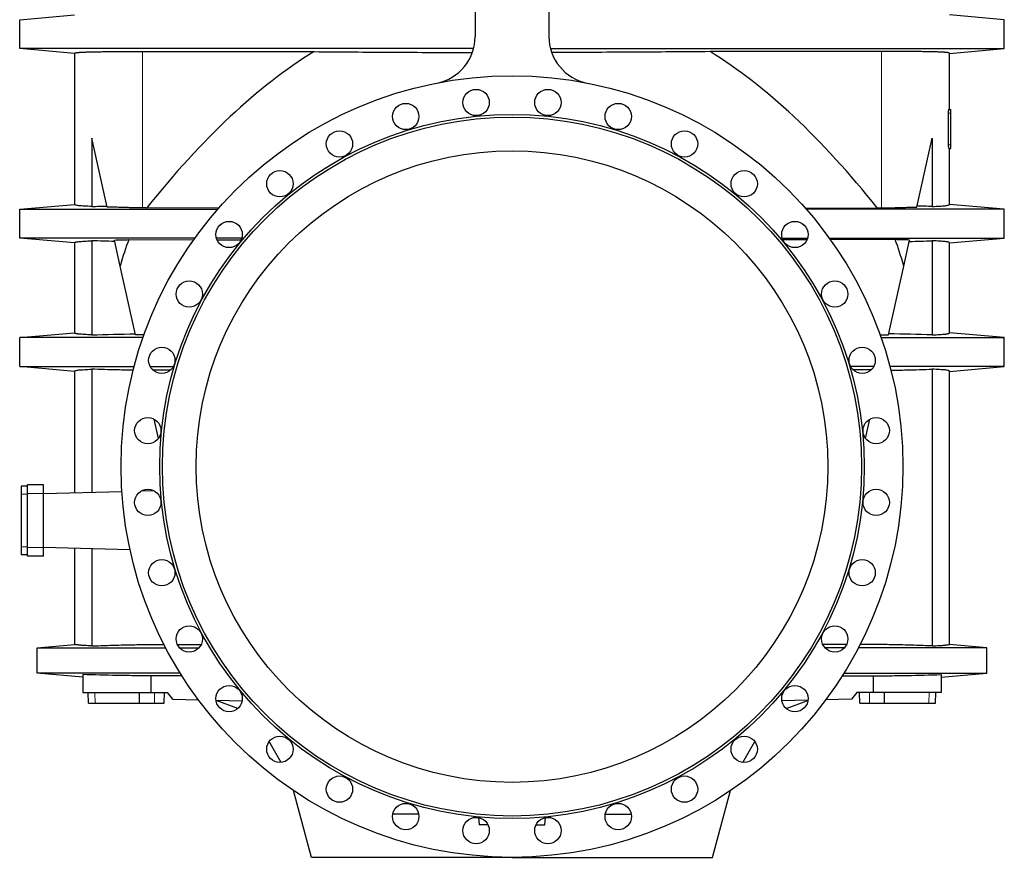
# Model space of a CAD drawing. Header units: millimetres. Extents: x 476 to 4188, y 453 to 4919.
# Tile 2 of 9: x 477 to 2347, y 1683 to 3275. Entities that reach past the tile are written whole.
import ezdxf

# ---------------------------------------------------------------- set-up
doc = ezdxf.new("R2010")
doc.units = ezdxf.units.MM

msp = doc.modelspace()

# ---------------------------------------------------------------- linework, layer by layer
at = {"color": 7, "linetype": 'Continuous', "lineweight": 25}
for p, q in [((1342, 3351.1), (1342, 3242.5)), ((1482, 3351.1), (1482, 3242.5)), ((477, 3274.5), (581.2, 3283.7)), ((477, 3219.5), (477, 3274.5)), ((2347, 3274.5), (2242.8, 3283.7)), ((2347, 3219.5), (2347, 3274.5)), ((581.2, 3210.4), (477, 3219.5)), ((2242.8, 3210.4), (2347, 3219.5)), ((581.2, 3210.4), (581.2, 2923.7)), ((2242.8, 3104), (2242.8, 3210.4)), ((2240.5, 3097), (2240.5, 3037)), ((2241.5, 3104), (2245.6, 3104)), ((2245.6, 3097), (2245.6, 3104)), ((2245.6, 3037), (2245.6, 3097)), ((642.8, 2918.6), (613.8, 3049.3)), ((613.8, 3049.3), (613.8, 2919.6)), ((2181.1, 2918.6), (2210.1, 3049.3)), ((2210.1, 3049.3), (2210.1, 2919.6)), ((2241.5, 3030), (2245.6, 3030)), ((2242.8, 2923.7), (2242.8, 3030)), ((2245.6, 3030), (2245.6, 3037)), ((477, 2914.5), (581.2, 2923.7)), ((2347, 2914.5), (2242.8, 2923.7)), ((477, 2859.5), (477, 2914.5)), ((855.5, 2917), (718.3, 2916.7)), ((1968.4, 2917), (2105.6, 2916.7)), ((2347, 2859.5), (2347, 2914.5)), ((581.2, 2850.4), (477, 2859.5)), ((581.2, 2850.4), (581.2, 2679.7)), ((613.8, 2854.5), (613.8, 2675.6)), ((667.7, 2806.1), (656.7, 2855.9)), ((684.3, 2856.7), (807.4, 2856.4)), ((851.9, 2856.3), (897.4, 2856.3)), ((1972, 2856.3), (1926.5, 2856.3)), ((2139.6, 2856.7), (2016.5, 2856.4)), ((2156.2, 2806.1), (2167.2, 2855.9)), ((2210.1, 2854.5), (2210.1, 2675.6)), ((2242.8, 2850.4), (2347, 2859.5)), ((2242.8, 2679.7), (2242.8, 2850.4)), ((696.7, 2675.6), (667.7, 2806.1)), ((2127.3, 2675.6), (2156.2, 2806.1)), ((477, 2670.5), (581.2, 2679.7)), ((713, 2675.7), (696.7, 2675.6)), ((2111, 2675.7), (2127.3, 2675.6)), ((2347, 2670.5), (2242.8, 2679.7)), ((477, 2615.5), (477, 2670.5)), ((2347, 2615.5), (2347, 2670.5)), ((581.2, 2606.4), (477, 2615.5)), ((581.2, 2606.4), (581.2, 2375.4)), ((613.8, 2610.5), (613.8, 2376.2)), ((2210.1, 2610.5), (2210.1, 2084.7)), ((2242.8, 2606.4), (2347, 2615.5)), ((2242.8, 2087.3), (2242.8, 2606.4)), ((740.3, 2478.7), (732.1, 2515.7)), ((2083.6, 2478.7), (2091.8, 2515.7)), ((492, 2388), (480, 2388)), ((480, 2388), (480, 2373)), ((522, 2390.5), (492, 2390.5)), ((492, 2374.5), (492, 2390.5)), ((522, 2374.5), (522, 2390.5)), ((671, 2377.7), (522, 2373.8)), ((732.3, 2379.3), (707.1, 2378.7)), ((480, 2373), (480, 2273)), ((492, 2271.5), (492, 2374.5)), ((522, 2271.5), (522, 2374.5)), ((480, 2273), (480, 2258)), ((492, 2255.5), (492, 2271.5)), ((522, 2272.3), (686.4, 2267.9)), ((522, 2255.5), (522, 2271.5)), ((581.2, 2270.7), (581.2, 2087.3)), ((613.8, 2269.8), (613.8, 2084.7)), ((492, 2258), (480, 2258)), ((522, 2255.5), (492, 2255.5)), ((510, 2081), (581.2, 2087.3)), ((510, 2033), (510, 2081)), ((2314, 2081), (2242.8, 2087.3)), ((2314, 2033), (2314, 2081)), ((597, 2025.4), (510, 2033)), ((597, 2030.3), (597, 1996)), ((726.1, 2028), (726.1, 1996)), ((2097.8, 2028), (2097.8, 1996)), ((2227, 2025.4), (2314, 2033)), ((2227, 2030.3), (2227, 1996)), ((597, 1996), (726.1, 1996)), ((607.7, 1976), (607, 1996)), ((704.8, 1976), (704.8, 1996)), ((726.1, 1996), (757, 1996)), ((751.3, 1976), (752, 1996)), ((757, 1996), (767.3, 1983.6)), ((767.3, 1983.6), (816.3, 1982.3)), ((2056.6, 1983.6), (2007.6, 1982.3)), ((2067, 1996), (2056.6, 1983.6)), ((2097.8, 1996), (2067, 1996)), ((2072.7, 1976), (2072, 1996)), ((2227, 1996), (2097.8, 1996)), ((2119.1, 1976), (2119.1, 1996)), ((2216.3, 1976), (2217, 1996)), ((607.7, 1976), (620, 1976)), ((620, 1976), (704.8, 1976)), ((704.8, 1976), (732.7, 1976)), ((732.7, 1976), (751.3, 1976)), ((849.9, 1981.4), (899.3, 1980.1)), ((891.1, 1965.8), (850, 1980.8)), ((1974, 1981.4), (1924.6, 1980.1)), ((1932.8, 1965.8), (1973.9, 1980.8)), ((2072.7, 1976), (2091.2, 1976)), ((2091.2, 1976), (2119.1, 1976)), ((2119.1, 1976), (2203.9, 1976)), ((2203.9, 1976), (2216.3, 1976)), ((973.6, 1863.4), (950.8, 1902.9)), ((1850.3, 1863.4), (1873.1, 1902.9)), ((1031, 1683), (997, 1809.8)), ((1793, 1683), (1826.9, 1809.8)), ((1234.8, 1765), (1185.6, 1765)), ((1348.3, 1758.5), (1349.5, 1745)), ((1474.5, 1745), (1475.6, 1758.5)), ((1589.1, 1765), (1638.3, 1765)), ((1366.2, 1745), (1349.5, 1745)), ((1457.7, 1745), (1474.5, 1745)), ((1412, 1683), (1031, 1683)), ((1412, 1683), (1793, 1683))]:
    msp.add_line(p, q, dxfattribs=at)
at = {"color": 8, "linetype": 'Continuous', "lineweight": 18}
for p, q in [((710.3, 2916.8), (710.3, 3214)), ((2113.6, 2916.8), (2113.6, 3214)), ((2240.5, 3097), (2245.6, 3097)), ((2240.5, 3037), (2245.6, 3037)), ((492, 2373), (480, 2373)), ((522, 2374.5), (492, 2374.5)), ((492, 2273), (480, 2273)), ((522, 2271.5), (492, 2271.5)), ((620, 1976), (619.9, 1996)), ((732.7, 1976), (732.7, 1996)), ((2091.2, 1976), (2091.2, 1996)), ((2203.9, 1976), (2204, 1996))]:
    msp.add_line(p, q, dxfattribs=at)
at = {"color": 7, "linetype": 'Continuous', "lineweight": 25}
for centre, radius in [((1412, 2425.5), 742.5), ((1343.8, 3117.2), 25), ((1480.1, 3117.2), 25), ((1210.2, 3090.6), 25), ((1613.7, 3090.6), 25), ((1412, 2425.5), 669), ((1412, 2425.5), 664), ((1084.3, 3038.5), 25), ((1739.6, 3038.5), 25), ((1412, 2425.5), 600), ((971.1, 2962.8), 25), ((1852.9, 2962.8), 25), ((874.7, 2866.4), 25), ((1949.2, 2866.4), 25), ((799, 2753.2), 25), ((2024.9, 2753.2), 25), ((746.9, 2627.3), 25), ((2077, 2627.3), 25), ((720.3, 2493.7), 25), ((2103.6, 2493.7), 25), ((720.3, 2357.4), 25), ((2103.6, 2357.4), 25), ((746.9, 2223.8), 25), ((2077, 2223.8), 25), ((799, 2097.9), 25), ((2024.9, 2097.9), 25), ((874.7, 1984.6), 25), ((1949.2, 1984.6), 25), ((971.1, 1888.3), 25), ((1852.9, 1888.3), 25), ((1084.3, 1812.6), 25), ((1739.6, 1812.6), 25), ((1210.2, 1760.5), 25), ((1613.7, 1760.5), 25), ((1343.8, 1733.9), 25), ((1480.1, 1733.9), 25)]:
    msp.add_circle(centre, radius, dxfattribs=at)
for centre, start, end in [((1252, 3242.5), 281.0807, 0), ((1572, 3242.5), 180, 258.9193)]:
    msp.add_arc(centre, 90, start, end, dxfattribs=at)
for centre, major_axis, start_param, end_param in [((1412, -22526.8), (-65.3, 25836.4), 0.085783, 0.174252), ((1412, -22526.8), (65.3, 25836.4), 6.108933, 6.197402), ((741.2, 1785.2), (-2.9, 1139.1), 0.345859, 0.459091), ((2082.7, 1785.2), (2.9, 1139.1), 5.824094, 5.937327)]:
    msp.add_ellipse(centre, major_axis=major_axis, ratio=0.140496, start_param=start_param, end_param=end_param, dxfattribs=at)
for points, knots in [([(1339, 3219.5), (1110.1, 3219.5), (882.1, 3219.5), (640.9, 3219.5), (607.9, 3219.5), (563.8, 3219.5), (526.4, 3219.5), (498.2, 3219.5), (481, 3219.5), (477, 3219.5), (477, 3219.5)], [0.0680148, 0.0680148, 0.0680148, 0.0680148, 0.7080419, 0.7080419, 0.7567016, 0.8053613, 0.8540209, 0.9026806, 0.9513403, 1, 1, 1, 1]), ([(1484.9, 3219.5), (1713.8, 3219.5), (1941.8, 3219.5), (2183, 3219.5), (2216, 3219.5), (2260.1, 3219.5), (2297.5, 3219.5), (2325.7, 3219.5), (2342.9, 3219.5), (2347, 3219.5), (2347, 3219.5)], [0.0680148, 0.0680148, 0.0680148, 0.0680148, 0.7080419, 0.7080419, 0.7567016, 0.8053613, 0.8540209, 0.9026806, 0.9513403, 1, 1, 1, 1]), ([(581.2, 3210.4), (581.2, 3210.7), (581.4, 3210.9), (582.1, 3211.3), (582.7, 3211.5), (584.3, 3211.8), (585.3, 3212), (587, 3212.2), (587.7, 3212.3), (588.7, 3212.3), (589, 3212.4), (589.8, 3212.4), (590.1, 3212.5), (592.1, 3212.6), (593.8, 3212.7), (597.7, 3212.9), (599.7, 3213), (604.3, 3213.2), (606.7, 3213.3), (610.6, 3213.4), (611.9, 3213.4), (614, 3213.5), (614.7, 3213.5), (616.1, 3213.5), (616.9, 3213.5), (620.5, 3213.6), (623.6, 3213.6), (630, 3213.7), (633.4, 3213.8), (640.3, 3213.9), (643.9, 3213.9), (649.5, 3213.9), (651.4, 3214), (655.2, 3214), (657.2, 3214), (663.2, 3214), (667.2, 3214), (675.4, 3214.1), (679.6, 3214.1), (688.1, 3214.1), (692.5, 3214.1), (701.3, 3214), (705.7, 3214), (710.3, 3214)], [0, 0, 0, 0, 0.0625, 0.0625, 0.125, 0.125, 0.1875, 0.1875, 0.21875, 0.21875, 0.234375, 0.234375, 0.25, 0.25, 0.3125, 0.3125, 0.375, 0.375, 0.4375, 0.4375, 0.46875, 0.46875, 0.484375, 0.484375, 0.5, 0.5, 0.5625, 0.5625, 0.625, 0.625, 0.6875, 0.6875, 0.71875, 0.71875, 0.75, 0.75, 0.8125, 0.8125, 0.875, 0.875, 0.9375, 0.9375, 1, 1, 1, 1]), ([(710.3, 3214), (717, 3213.9), (723.8, 3213.9), (733.9, 3213.9), (737.2, 3213.9), (744, 3213.9), (760.9, 3213.9), (777.7, 3213.9), (818.3, 3213.9), (845.4, 3213.9), (886.1, 3213.9), (899.7, 3213.9), (926.9, 3213.9), (940.5, 3213.9), (981.4, 3213.8), (1008.6, 3213.8), (1035.9, 3213.8)], [0, 0, 0, 0, 0.0625, 0.0625, 0.09375, 0.09375, 0.125, 0.25, 0.25, 0.5, 0.5, 0.625, 0.625, 0.75, 0.75, 1, 1, 1, 1]), ([(1035.9, 3213.8), (1085.5, 3213.4), (1185.7, 3212.7), (1285.9, 3212.3), (1336.6, 3212.2)], [0, 0, 0, 0, 0.494568, 1, 1, 1, 1]), ([(1788, 3213.8), (1738.4, 3213.4), (1638.2, 3212.7), (1538, 3212.3), (1487.3, 3212.2)], [0, 0, 0, 0, 0.494568, 1, 1, 1, 1]), ([(2113.6, 3214), (2106.9, 3213.9), (2100.1, 3213.9), (2090, 3213.9), (2086.7, 3213.9), (2079.9, 3213.9), (2063.1, 3213.9), (2046.2, 3213.9), (2005.6, 3213.9), (1978.5, 3213.9), (1937.8, 3213.9), (1924.2, 3213.9), (1897, 3213.9), (1883.4, 3213.9), (1842.5, 3213.8), (1815.3, 3213.8), (1788, 3213.8)], [0, 0, 0, 0, 0.0625, 0.0625, 0.09375, 0.09375, 0.125, 0.25, 0.25, 0.5, 0.5, 0.625, 0.625, 0.75, 0.75, 1, 1, 1, 1]), ([(2242.8, 3210.4), (2242.8, 3210.7), (2242.6, 3210.9), (2241.8, 3211.3), (2241.2, 3211.5), (2239.6, 3211.8), (2238.6, 3212), (2236.9, 3212.2), (2236.2, 3212.3), (2235.2, 3212.3), (2234.9, 3212.4), (2234.1, 3212.4), (2233.8, 3212.5), (2231.8, 3212.6), (2230.1, 3212.7), (2226.2, 3212.9), (2224.2, 3213), (2219.6, 3213.2), (2217.2, 3213.3), (2213.3, 3213.4), (2212, 3213.4), (2209.9, 3213.5), (2209.2, 3213.5), (2207.8, 3213.5), (2207, 3213.5), (2203.4, 3213.6), (2200.3, 3213.6), (2193.9, 3213.7), (2190.5, 3213.8), (2183.6, 3213.9), (2180, 3213.9), (2174.4, 3213.9), (2172.5, 3214), (2168.7, 3214), (2166.7, 3214), (2160.7, 3214), (2156.7, 3214), (2148.5, 3214.1), (2144.3, 3214.1), (2135.8, 3214.1), (2131.4, 3214.1), (2122.6, 3214), (2118.2, 3214), (2113.6, 3214)], [0, 0, 0, 0, 0.0625, 0.0625, 0.125, 0.125, 0.1875, 0.1875, 0.21875, 0.21875, 0.234375, 0.234375, 0.25, 0.25, 0.3125, 0.3125, 0.375, 0.375, 0.4375, 0.4375, 0.46875, 0.46875, 0.484375, 0.484375, 0.5, 0.5, 0.5625, 0.5625, 0.625, 0.625, 0.6875, 0.6875, 0.71875, 0.71875, 0.75, 0.75, 0.8125, 0.8125, 0.875, 0.875, 0.9375, 0.9375, 1, 1, 1, 1]), ([(2241.5, 3104), (2241.4, 3104), (2241.4, 3104), (2241.3, 3103.9), (2241.3, 3103.8), (2241.2, 3103.7), (2241.2, 3103.6), (2241.1, 3103.3), (2241, 3103.1), (2240.9, 3102.6), (2240.8, 3102.3), (2240.7, 3101.7), (2240.7, 3101.3), (2240.6, 3100.8), (2240.6, 3100.6), (2240.6, 3100.2), (2240.6, 3099.9), (2240.5, 3099.3), (2240.5, 3098.9), (2240.5, 3098), (2240.5, 3097.5), (2240.5, 3097)], [0, 0, 0, 0, 0.125, 0.125, 0.1875, 0.1875, 0.25, 0.25, 0.375, 0.375, 0.5, 0.5, 0.625, 0.625, 0.6875, 0.6875, 0.75, 0.75, 0.875, 0.875, 1, 1, 1, 1]), ([(2240.5, 3037), (2240.5, 3036.6), (2240.5, 3036.1), (2240.5, 3035.4), (2240.5, 3035.2), (2240.5, 3034.8), (2240.5, 3034.6), (2240.6, 3033.9), (2240.6, 3033.5), (2240.7, 3033), (2240.7, 3032.8), (2240.7, 3032.4), (2240.8, 3032.2), (2240.8, 3031.8), (2240.9, 3031.5), (2241, 3031), (2241.1, 3030.7), (2241.2, 3030.5), (2241.2, 3030.4), (2241.3, 3030.3), (2241.3, 3030.2), (2241.4, 3030.1), (2241.4, 3030), (2241.5, 3030)], [0, 0, 0, 0, 0.125, 0.125, 0.1875, 0.1875, 0.25, 0.25, 0.375, 0.375, 0.4375, 0.4375, 0.5, 0.5, 0.625, 0.625, 0.75, 0.75, 0.8125, 0.8125, 0.875, 0.875, 1, 1, 1, 1]), ([(613.8, 2919.6), (608.5, 2919.8), (603.9, 2920.1), (597.8, 2920.4), (595.9, 2920.6), (593.3, 2920.8), (592.5, 2920.9), (590.9, 2921), (590.2, 2921.1), (588.1, 2921.3), (586.9, 2921.5), (584.8, 2921.8), (584, 2922), (582.6, 2922.4), (582, 2922.6), (581.3, 2923.1), (581.2, 2923.3), (581.2, 2923.7)], [0, 0, 0, 0, 0.25, 0.25, 0.375, 0.375, 0.4375, 0.4375, 0.5, 0.5, 0.625, 0.625, 0.75, 0.75, 0.875, 0.875, 1, 1, 1, 1]), ([(710.3, 2916.8), (704.1, 2916.9), (698.1, 2917), (689.2, 2917.2), (686.3, 2917.3), (680.5, 2917.5), (677.6, 2917.6), (671.9, 2917.7), (669.2, 2917.8), (665, 2917.9), (663.6, 2918), (660.9, 2918.1), (659.5, 2918.1), (652.8, 2918.3), (647.7, 2918.4), (642.8, 2918.6)], [0, 0, 0, 0, 0.25, 0.25, 0.375, 0.375, 0.5, 0.5, 0.625, 0.625, 0.6875, 0.6875, 0.75, 0.75, 1, 1, 1, 1]), ([(2113.6, 2916.8), (2119.8, 2916.9), (2125.8, 2917), (2134.7, 2917.2), (2137.6, 2917.3), (2143.4, 2917.5), (2146.3, 2917.6), (2152, 2917.7), (2154.8, 2917.8), (2158.9, 2917.9), (2160.3, 2918), (2163, 2918.1), (2164.4, 2918.1), (2171.1, 2918.3), (2176.2, 2918.4), (2181.1, 2918.6)], [0, 0, 0, 0, 0.25, 0.25, 0.375, 0.375, 0.5, 0.5, 0.625, 0.625, 0.6875, 0.6875, 0.75, 0.75, 1, 1, 1, 1]), ([(2210.1, 2919.6), (2215.4, 2919.8), (2220, 2920.1), (2226.1, 2920.4), (2228, 2920.6), (2230.6, 2920.8), (2231.4, 2920.9), (2233, 2921), (2233.7, 2921.1), (2235.8, 2921.3), (2237, 2921.5), (2239.1, 2921.8), (2239.9, 2922), (2241.3, 2922.4), (2241.9, 2922.6), (2242.6, 2923.1), (2242.8, 2923.3), (2242.8, 2923.7)], [0, 0, 0, 0, 0.25, 0.25, 0.375, 0.375, 0.4375, 0.4375, 0.5, 0.5, 0.625, 0.625, 0.75, 0.75, 0.875, 0.875, 1, 1, 1, 1]), ([(477, 2914.5), (477, 2914.5), (477.1, 2914.5), (478.1, 2914.5), (479.6, 2914.5), (481.7, 2914.5), (484.4, 2914.5), (487.6, 2914.5), (491.6, 2914.5), (496.2, 2914.5), (501.7, 2914.5), (507.9, 2914.5), (514.6, 2914.5), (521.7, 2914.5), (529.1, 2914.5), (536.7, 2914.5), (544.7, 2914.5), (553.1, 2914.5), (561.8, 2914.5), (570.7, 2914.5), (580.3, 2914.5), (590.4, 2914.5), (601.2, 2914.5), (612.2, 2914.5), (623.4, 2914.5), (634.8, 2914.5), (646.5, 2914.5), (658.2, 2914.5), (669.9, 2914.5), (681.6, 2914.5), (693.3, 2914.5), (704.9, 2914.5), (723.2, 2914.5), (748.1, 2914.5), (781.8, 2914.5), (816.8, 2914.5), (841.4, 2914.5), (853.3, 2914.5)], [0, 0, 0, 0, 0.021949, 0.043794, 0.065556, 0.08725, 0.108893, 0.130506, 0.152116, 0.175914, 0.199776, 0.223713, 0.247702, 0.271722, 0.293567, 0.315408, 0.337228, 0.359013, 0.380743, 0.402409, 0.424033, 0.447801, 0.471586, 0.495421, 0.519329, 0.543333, 0.567895, 0.5925, 0.617001, 0.641406, 0.665724, 0.689965, 0.714136, 0.780325, 0.84632, 0.925091, 1, 1, 1, 1]), ([(2347, 2914.5), (2346.9, 2914.5), (2346.8, 2914.5), (2345.8, 2914.5), (2344.3, 2914.5), (2342.2, 2914.5), (2339.5, 2914.5), (2336.3, 2914.5), (2332.4, 2914.5), (2327.7, 2914.5), (2322.2, 2914.5), (2316, 2914.5), (2309.3, 2914.5), (2302.2, 2914.5), (2294.8, 2914.5), (2287.2, 2914.5), (2279.2, 2914.5), (2270.8, 2914.5), (2262.1, 2914.5), (2253.2, 2914.5), (2243.6, 2914.5), (2233.5, 2914.5), (2222.7, 2914.5), (2211.7, 2914.5), (2200.6, 2914.5), (2189.1, 2914.5), (2177.5, 2914.5), (2165.7, 2914.5), (2154, 2914.5), (2142.3, 2914.5), (2130.6, 2914.5), (2119, 2914.5), (2100.7, 2914.5), (2075.8, 2914.5), (2042.1, 2914.5), (2007.1, 2914.5), (1982.5, 2914.5), (1970.6, 2914.5)], [0, 0, 0, 0, 0.021948, 0.043794, 0.065555, 0.087249, 0.108892, 0.130505, 0.152115, 0.175913, 0.199774, 0.223711, 0.2477, 0.271719, 0.293565, 0.315405, 0.337225, 0.359009, 0.380739, 0.402405, 0.424029, 0.447797, 0.471582, 0.495416, 0.519324, 0.543328, 0.56789, 0.592494, 0.616995, 0.6414, 0.665718, 0.689958, 0.714129, 0.780318, 0.846312, 0.925082, 1, 1, 1, 1]), ([(809.6, 2859.5), (805.4, 2859.5), (785.1, 2859.5), (754.4, 2859.5), (717.2, 2859.5), (692.7, 2859.5), (675.3, 2859.5), (665.2, 2859.5), (655, 2859.5), (644.9, 2859.5), (634.6, 2859.5), (624.4, 2859.5), (614.2, 2859.5), (604.2, 2859.5), (594.3, 2859.5), (584.7, 2859.5), (575.3, 2859.5), (565.9, 2859.5), (556.5, 2859.5), (547.2, 2859.5), (538.3, 2859.5), (529.9, 2859.5), (522.2, 2859.5), (515.3, 2859.5), (509.1, 2859.5), (503.4, 2859.5), (498.2, 2859.5), (493.5, 2859.5), (489.5, 2859.5), (485.8, 2859.5), (482.7, 2859.5), (480.1, 2859.5), (478.3, 2859.5), (477.2, 2859.5), (477, 2859.5), (477, 2859.5)], [0, 0, 0, 0, 0.029311, 0.139387, 0.212217, 0.285539, 0.308718, 0.331972, 0.355308, 0.378725, 0.402079, 0.426098, 0.450029, 0.473889, 0.497698, 0.521479, 0.545263, 0.569079, 0.595347, 0.621696, 0.6481, 0.674535, 0.700978, 0.72501, 0.749016, 0.772978, 0.796876, 0.820706, 0.844496, 0.868276, 0.894454, 0.920691, 0.947011, 0.973438, 1, 1, 1, 1]), ([(581.2, 2850.4), (581.2, 2850.7), (581.3, 2851), (582, 2851.5), (582.6, 2851.7), (584, 2852.1), (584.8, 2852.3), (586.9, 2852.6), (588.1, 2852.8), (589.9, 2853), (590.2, 2853), (591, 2853.1), (591.4, 2853.1), (592.5, 2853.2), (593.3, 2853.3), (595.9, 2853.5), (597.8, 2853.6), (603.9, 2854), (608.5, 2854.2), (613.8, 2854.5)], [0, 0, 0, 0, 0.125, 0.125, 0.25, 0.25, 0.375, 0.375, 0.5, 0.5, 0.53125, 0.53125, 0.5625, 0.5625, 0.625, 0.625, 0.75, 0.75, 1, 1, 1, 1]), ([(656.7, 2855.9), (661.1, 2856), (665.6, 2856.1), (674.8, 2856.4), (679.5, 2856.5), (684.3, 2856.7)], [0, 0, 0, 0, 0.5, 0.5, 1, 1, 1, 1]), ([(898.7, 2859.5), (897, 2859.5), (881, 2859.5), (865.1, 2859.5), (850.8, 2859.5)], [0, 0, 0, 0, 0.103511, 1, 1, 1, 1]), ([(1925.3, 2859.5), (1926.9, 2859.5), (1942.9, 2859.5), (1958.8, 2859.5), (1973.1, 2859.5)], [0, 0, 0, 0, 0.103511, 1, 1, 1, 1]), ([(2014.3, 2859.5), (2018.5, 2859.5), (2038.8, 2859.5), (2069.5, 2859.5), (2106.7, 2859.5), (2131.3, 2859.5), (2148.6, 2859.5), (2158.7, 2859.5), (2168.9, 2859.5), (2179, 2859.5), (2189.3, 2859.5), (2199.5, 2859.5), (2209.7, 2859.5), (2219.8, 2859.5), (2229.6, 2859.5), (2239.2, 2859.5), (2248.6, 2859.5), (2258, 2859.5), (2267.4, 2859.5), (2276.7, 2859.5), (2285.6, 2859.5), (2294, 2859.5), (2301.7, 2859.5), (2308.6, 2859.5), (2314.8, 2859.5), (2320.5, 2859.5), (2325.7, 2859.5), (2330.4, 2859.5), (2334.5, 2859.5), (2338.1, 2859.5), (2341.2, 2859.5), (2343.8, 2859.5), (2345.6, 2859.5), (2346.7, 2859.5), (2346.9, 2859.5), (2347, 2859.5)], [0, 0, 0, 0, 0.0293086, 0.1393849, 0.2122146, 0.2855371, 0.3087161, 0.3319705, 0.3553065, 0.3787234, 0.4020775, 0.4260966, 0.4500274, 0.473888, 0.4976963, 0.5214779, 0.5452618, 0.5690778, 0.5953461, 0.6216948, 0.6480991, 0.674534, 0.7009775, 0.7250091, 0.7490151, 0.772977, 0.7968752, 0.8207059, 0.844496, 0.8682753, 0.8944541, 0.9206909, 0.9470109, 0.9734382, 1, 1, 1, 1]), ([(2167.2, 2855.9), (2162.8, 2856), (2158.3, 2856.1), (2149.1, 2856.4), (2144.4, 2856.5), (2139.6, 2856.7)], [0, 0, 0, 0, 0.5, 0.5, 1, 1, 1, 1]), ([(2242.8, 2850.4), (2242.8, 2850.7), (2242.6, 2851), (2241.9, 2851.5), (2241.3, 2851.7), (2239.9, 2852.1), (2239.1, 2852.3), (2237, 2852.6), (2235.8, 2852.8), (2234, 2853), (2233.7, 2853), (2232.9, 2853.1), (2232.5, 2853.1), (2231.4, 2853.2), (2230.6, 2853.3), (2228, 2853.5), (2226.1, 2853.6), (2220, 2854), (2215.4, 2854.2), (2210.1, 2854.5)], [0, 0, 0, 0, 0.125, 0.125, 0.25, 0.25, 0.375, 0.375, 0.5, 0.5, 0.53125, 0.53125, 0.5625, 0.5625, 0.625, 0.625, 0.75, 0.75, 1, 1, 1, 1]), ([(613.8, 2675.6), (608.5, 2675.8), (603.9, 2676.1), (595.8, 2676.6), (592.3, 2676.8), (589.2, 2677.2), (588.9, 2677.2), (588.2, 2677.3), (587.9, 2677.3), (587, 2677.5), (586.4, 2677.5), (584.8, 2677.8), (584, 2678), (582.6, 2678.4), (582, 2678.6), (581.3, 2679.1), (581.2, 2679.3), (581.2, 2679.7)], [0, 0, 0, 0, 0.25, 0.25, 0.5, 0.5, 0.53125, 0.53125, 0.5625, 0.5625, 0.625, 0.625, 0.75, 0.75, 0.875, 0.875, 1, 1, 1, 1]), ([(2210.1, 2675.6), (2215.4, 2675.8), (2220.1, 2676.1), (2228.1, 2676.6), (2231.6, 2676.8), (2234.7, 2677.2), (2235, 2677.2), (2235.7, 2677.3), (2236, 2677.3), (2236.9, 2677.5), (2237.5, 2677.5), (2239.1, 2677.8), (2239.9, 2678), (2241.3, 2678.4), (2241.9, 2678.6), (2242.6, 2679.1), (2242.8, 2679.3), (2242.8, 2679.7)], [0, 0, 0, 0, 0.25, 0.25, 0.5, 0.5, 0.53125, 0.53125, 0.5625, 0.5625, 0.625, 0.625, 0.75, 0.75, 0.875, 0.875, 1, 1, 1, 1]), ([(711.1, 2670.5), (711.1, 2670.5), (707.4, 2670.5), (700.1, 2670.5), (689.3, 2670.5), (678.4, 2670.5), (667.5, 2670.5), (656.6, 2670.5), (645.7, 2670.5), (634.9, 2670.5), (624.4, 2670.5), (614.2, 2670.5), (604.2, 2670.5), (594.3, 2670.5), (584.7, 2670.5), (575.3, 2670.5), (565.9, 2670.5), (556.5, 2670.5), (547.2, 2670.5), (538.3, 2670.5), (529.9, 2670.5), (522.2, 2670.5), (515.3, 2670.5), (509.1, 2670.5), (503.4, 2670.5), (498.2, 2670.5), (493.5, 2670.5), (489.5, 2670.5), (485.8, 2670.5), (482.7, 2670.5), (480.1, 2670.5), (478.3, 2670.5), (477.2, 2670.5), (477, 2670.5), (477, 2670.5)], [0, 0, 0, 0, 0.000602, 0.032679, 0.064845, 0.097112, 0.129489, 0.161986, 0.19461, 0.227161, 0.258207, 0.289138, 0.319979, 0.350752, 0.381491, 0.412233, 0.443016, 0.476969, 0.511025, 0.545154, 0.579322, 0.613501, 0.644563, 0.675592, 0.706564, 0.737453, 0.768255, 0.799005, 0.82974, 0.863578, 0.89749, 0.931509, 0.965668, 1, 1, 1, 1]), ([(2112.8, 2670.5), (2112.8, 2670.5), (2116.5, 2670.5), (2123.8, 2670.5), (2134.6, 2670.5), (2145.5, 2670.5), (2156.4, 2670.5), (2167.3, 2670.5), (2178.3, 2670.5), (2189, 2670.5), (2199.5, 2670.5), (2209.7, 2670.5), (2219.8, 2670.5), (2229.6, 2670.5), (2239.2, 2670.5), (2248.6, 2670.5), (2258, 2670.5), (2267.4, 2670.5), (2276.7, 2670.5), (2285.6, 2670.5), (2294, 2670.5), (2301.7, 2670.5), (2308.6, 2670.5), (2314.8, 2670.5), (2320.5, 2670.5), (2325.7, 2670.5), (2330.4, 2670.5), (2334.5, 2670.5), (2338.1, 2670.5), (2341.2, 2670.5), (2343.8, 2670.5), (2345.6, 2670.5), (2346.7, 2670.5), (2346.9, 2670.5), (2347, 2670.5)], [0, 0, 0, 0, 0.000593, 0.03267, 0.064837, 0.097104, 0.129481, 0.161979, 0.194602, 0.227154, 0.2582, 0.289132, 0.319973, 0.350746, 0.381485, 0.412227, 0.44301, 0.476964, 0.511021, 0.54515, 0.579318, 0.613498, 0.64456, 0.675589, 0.706561, 0.737451, 0.768253, 0.799003, 0.829739, 0.863576, 0.897489, 0.931509, 0.965667, 1, 1, 1, 1]), ([(477, 2615.5), (477, 2615.5), (477.1, 2615.5), (478.1, 2615.5), (479.6, 2615.5), (481.7, 2615.5), (484.4, 2615.5), (487.6, 2615.5), (491.6, 2615.5), (496.2, 2615.5), (501.7, 2615.5), (507.9, 2615.5), (514.6, 2615.5), (521.7, 2615.5), (529.1, 2615.5), (536.7, 2615.5), (544.7, 2615.5), (553.1, 2615.5), (561.8, 2615.5), (570.7, 2615.5), (580.3, 2615.5), (590.4, 2615.5), (601.2, 2615.5), (612.2, 2615.5), (623.4, 2615.5), (635, 2615.5), (647.2, 2615.5), (659.7, 2615.5), (672.2, 2615.5), (683.7, 2615.5), (691, 2615.5), (694.2, 2615.5)], [0, 0, 0, 0, 0.032875, 0.065595, 0.09819, 0.130684, 0.163101, 0.195473, 0.227841, 0.263485, 0.299226, 0.335079, 0.37101, 0.406987, 0.439707, 0.47242, 0.505103, 0.537731, 0.570279, 0.602731, 0.635119, 0.670719, 0.706344, 0.742044, 0.777854, 0.813807, 0.852942, 0.892122, 0.931128, 0.969973, 1, 1, 1, 1]), ([(581.2, 2606.4), (581.2, 2606.7), (581.3, 2607), (582, 2607.5), (582.6, 2607.7), (584, 2608.1), (584.8, 2608.3), (586.9, 2608.6), (588.1, 2608.8), (589.9, 2609), (590.2, 2609), (591, 2609.1), (591.3, 2609.1), (592.5, 2609.2), (593.3, 2609.3), (595.9, 2609.5), (597.8, 2609.6), (603.8, 2610), (608.5, 2610.2), (613.8, 2610.5)], [0, 0, 0, 0, 0.125, 0.125, 0.25, 0.25, 0.375, 0.375, 0.5, 0.5, 0.53125, 0.53125, 0.5625, 0.5625, 0.625, 0.625, 0.75, 0.75, 1, 1, 1, 1]), ([(692.4, 2608.6), (682.5, 2608.7), (656.3, 2609.1), (630.1, 2609.9), (613.8, 2610.5)], [0, 0, 0, 0, 0.378117, 1, 1, 1, 1]), ([(724.9, 2615.5), (727.9, 2615.5), (742.6, 2615.5), (757.2, 2615.5), (768.9, 2615.5)], [0, 0, 0, 0, 0.2037564, 1, 1, 1, 1]), ([(729.5, 2609.5), (735.8, 2609.5), (747.4, 2609.4), (759, 2609.4), (764.2, 2609.4)], [0, 0, 0, 0, 0.54725, 1, 1, 1, 1]), ([(2099, 2615.5), (2096, 2615.5), (2081.4, 2615.5), (2066.7, 2615.5), (2055, 2615.5)], [0, 0, 0, 0, 0.2037564, 1, 1, 1, 1]), ([(2094.4, 2609.5), (2088.1, 2609.5), (2076.5, 2609.4), (2064.9, 2609.4), (2059.7, 2609.4)], [0, 0, 0, 0, 0.54725, 1, 1, 1, 1]), ([(2347, 2615.5), (2346.9, 2615.5), (2346.8, 2615.5), (2345.8, 2615.5), (2344.3, 2615.5), (2342.2, 2615.5), (2339.5, 2615.5), (2336.3, 2615.5), (2332.4, 2615.5), (2327.7, 2615.5), (2322.2, 2615.5), (2316, 2615.5), (2309.3, 2615.5), (2302.2, 2615.5), (2294.8, 2615.5), (2287.2, 2615.5), (2279.2, 2615.5), (2270.8, 2615.5), (2262.1, 2615.5), (2253.2, 2615.5), (2243.6, 2615.5), (2233.5, 2615.5), (2222.7, 2615.5), (2211.7, 2615.5), (2200.6, 2615.5), (2188.9, 2615.5), (2176.7, 2615.5), (2164.2, 2615.5), (2151.7, 2615.5), (2140.2, 2615.5), (2132.9, 2615.5), (2129.7, 2615.5)], [0, 0, 0, 0, 0.032871, 0.065588, 0.098179, 0.13067, 0.163084, 0.195453, 0.227817, 0.263458, 0.299195, 0.335043, 0.370971, 0.406944, 0.439661, 0.47237, 0.50505, 0.537675, 0.570219, 0.602667, 0.635052, 0.670648, 0.70627, 0.741966, 0.777773, 0.813721, 0.852852, 0.892029, 0.93103, 0.969872, 1, 1, 1, 1]), ([(2131.5, 2608.6), (2141.4, 2608.7), (2167.6, 2609.1), (2193.8, 2609.9), (2210.1, 2610.5)], [0, 0, 0, 0, 0.3778991, 1, 1, 1, 1]), ([(2242.8, 2606.4), (2242.8, 2606.7), (2242.6, 2607), (2241.9, 2607.5), (2241.3, 2607.7), (2240, 2608.1), (2239.1, 2608.3), (2237, 2608.6), (2235.8, 2608.8), (2234, 2609), (2233.7, 2609), (2232.9, 2609.1), (2232.6, 2609.1), (2231.4, 2609.2), (2230.6, 2609.3), (2228, 2609.5), (2226.1, 2609.6), (2220.1, 2610), (2215.4, 2610.2), (2210.1, 2610.5)], [0, 0, 0, 0, 0.125, 0.125, 0.25, 0.25, 0.375, 0.375, 0.5, 0.5, 0.53125, 0.53125, 0.5625, 0.5625, 0.625, 0.625, 0.75, 0.75, 1, 1, 1, 1]), ([(510, 2081), (510, 2081), (510.1, 2081), (511.1, 2081), (512.5, 2081), (514.6, 2081), (517.2, 2081), (520.4, 2081), (524.2, 2081), (528.8, 2081), (534.1, 2081), (540.1, 2081), (546.7, 2081), (553.6, 2081), (560.9, 2081), (568.2, 2081), (576, 2081), (584.1, 2081), (592.6, 2081), (601.3, 2081), (610.6, 2081), (620.4, 2081), (630.8, 2081), (641.5, 2081), (652.3, 2081), (664.6, 2081), (678.3, 2081), (693.3, 2081), (708.2, 2081), (723, 2081), (737.8, 2081), (748.2, 2081), (753.7, 2081), (754.3, 2081)], [0, 0, 0, 0, 0.029632, 0.059119, 0.088491, 0.117777, 0.147005, 0.176199, 0.205385, 0.237524, 0.269753, 0.302083, 0.334481, 0.366917, 0.396414, 0.425901, 0.455358, 0.48476, 0.514083, 0.543323, 0.572512, 0.604605, 0.636733, 0.668937, 0.701249, 0.733699, 0.777689, 0.82154, 0.865153, 0.908559, 0.951786, 0.994862, 1, 1, 1, 1]), ([(613.8, 2084.7), (608.5, 2084.9), (603.9, 2085.1), (597.8, 2085.5), (595.9, 2085.6), (593.4, 2085.9), (592.5, 2085.9), (591, 2086.1), (590.3, 2086.2), (589.2, 2086.3), (588.9, 2086.4), (588.2, 2086.4), (587.9, 2086.5), (587, 2086.6), (586.4, 2086.7), (584.8, 2086.8), (584, 2086.9), (581.9, 2087.2), (581.2, 2087.3), (581.2, 2087.3)], [0, 0, 0, 0, 0.25, 0.25, 0.375, 0.375, 0.4375, 0.4375, 0.5, 0.5, 0.53125, 0.53125, 0.5625, 0.5625, 0.625, 0.625, 0.75, 0.75, 1, 1, 1, 1]), ([(613.8, 2084.7), (625.3, 2085.1), (648.1, 2086), (682.5, 2086.8), (716.7, 2087.4), (739.5, 2087.5), (750.8, 2087.6)], [0, 0, 0, 0, 0.2506472, 0.5012947, 0.7520217, 1, 1, 1, 1]), ([(776.3, 2087.7), (787.8, 2087.7), (802.9, 2087.7), (818, 2087.7), (821.7, 2087.7)], [0, 0, 0, 0, 0.755065, 1, 1, 1, 1]), ([(780.7, 2081), (781.1, 2081), (793.3, 2081), (805.5, 2081), (817.4, 2081)], [0, 0, 0, 0, 0.032782, 1, 1, 1, 1]), ([(2047.6, 2087.7), (2036.2, 2087.7), (2021, 2087.7), (2005.9, 2087.7), (2002.2, 2087.7)], [0, 0, 0, 0, 0.755065, 1, 1, 1, 1]), ([(2043.2, 2081), (2042.8, 2081), (2030.6, 2081), (2018.4, 2081), (2006.6, 2081)], [0, 0, 0, 0, 0.032782, 1, 1, 1, 1]), ([(2314, 2081), (2313.9, 2081), (2313.8, 2081), (2312.9, 2081), (2311.4, 2081), (2309.3, 2081), (2306.7, 2081), (2303.5, 2081), (2299.7, 2081), (2295.1, 2081), (2289.8, 2081), (2283.8, 2081), (2277.2, 2081), (2270.3, 2081), (2263.1, 2081), (2255.7, 2081), (2247.9, 2081), (2239.8, 2081), (2231.3, 2081), (2222.6, 2081), (2213.3, 2081), (2203.5, 2081), (2193.1, 2081), (2182.4, 2081), (2171.6, 2081), (2159.3, 2081), (2145.6, 2081), (2130.6, 2081), (2115.7, 2081), (2100.9, 2081), (2086.1, 2081), (2075.7, 2081), (2070.2, 2081), (2069.7, 2081)], [0, 0, 0, 0, 0.029637, 0.059128, 0.088504, 0.117795, 0.147027, 0.176226, 0.205417, 0.23756, 0.269794, 0.302129, 0.334532, 0.366972, 0.396474, 0.425966, 0.455427, 0.484833, 0.514161, 0.543405, 0.572598, 0.604697, 0.636829, 0.669038, 0.701355, 0.73381, 0.777807, 0.821664, 0.865284, 0.908697, 0.95193, 0.995012, 1, 1, 1, 1]), ([(2210.1, 2084.7), (2198.7, 2085.1), (2175.8, 2086), (2141.4, 2086.8), (2107.2, 2087.4), (2084.4, 2087.5), (2073, 2087.6)], [0, 0, 0, 0, 0.2505023, 0.5010049, 0.751587, 1, 1, 1, 1]), ([(2210.1, 2084.7), (2215.4, 2084.9), (2220.1, 2085.1), (2226.1, 2085.5), (2228, 2085.6), (2230.5, 2085.9), (2231.4, 2085.9), (2232.9, 2086.1), (2233.7, 2086.2), (2234.7, 2086.3), (2235, 2086.4), (2235.7, 2086.4), (2236, 2086.5), (2236.9, 2086.6), (2237.5, 2086.7), (2239.1, 2086.8), (2239.9, 2086.9), (2242, 2087.2), (2242.8, 2087.3), (2242.8, 2087.3)], [0, 0, 0, 0, 0.25, 0.25, 0.375, 0.375, 0.4375, 0.4375, 0.5, 0.5, 0.53125, 0.53125, 0.5625, 0.5625, 0.625, 0.625, 0.75, 0.75, 1, 1, 1, 1]), ([(781.8, 2033), (778.6, 2033), (765.3, 2033), (741.9, 2033), (718.5, 2033), (702, 2033), (692.4, 2033), (682.7, 2033), (673, 2033), (663.2, 2033), (653.3, 2033), (643.4, 2033), (633.7, 2033), (624.2, 2033), (614.8, 2033), (605.7, 2033), (596.6, 2033), (587.5, 2033), (578.4, 2033), (569.8, 2033), (561.6, 2033), (554.1, 2033), (547.4, 2033), (541.3, 2033), (535.7, 2033), (530.7, 2033), (526.1, 2033), (522.2, 2033), (518.6, 2033), (515.5, 2033), (513.1, 2033), (511.3, 2033), (510.2, 2033), (510, 2033), (510, 2033)], [0, 0, 0, 0, 0.025993, 0.107738, 0.190035, 0.216051, 0.242152, 0.268345, 0.294637, 0.320923, 0.348234, 0.375436, 0.402552, 0.429602, 0.456613, 0.483619, 0.510654, 0.540467, 0.570375, 0.600352, 0.630369, 0.660399, 0.687693, 0.71496, 0.742179, 0.769327, 0.796396, 0.823417, 0.850431, 0.880169, 0.909961, 0.939839, 0.96984, 1, 1, 1, 1]), ([(726.1, 2028), (715.3, 2028), (704.6, 2028), (683, 2028.2), (672.3, 2028.3), (640, 2028.9), (618.5, 2029.5), (597, 2030.3)], [0, 0, 0, 0, 0.25, 0.25, 0.5, 0.5, 1, 1, 1, 1]), ([(785, 2027.9), (780.6, 2027.9), (760.9, 2027.9), (741.3, 2028), (726.1, 2028)], [0, 0, 0, 0, 0.223639, 1, 1, 1, 1]), ([(2038.9, 2027.9), (2043.3, 2027.9), (2062.9, 2027.9), (2082.6, 2028), (2097.8, 2028)], [0, 0, 0, 0, 0.224301, 1, 1, 1, 1]), ([(2042.1, 2033), (2045.3, 2033), (2058.6, 2033), (2082, 2033), (2105.4, 2033), (2121.9, 2033), (2131.6, 2033), (2141.2, 2033), (2150.9, 2033), (2160.7, 2033), (2170.6, 2033), (2180.5, 2033), (2190.2, 2033), (2199.7, 2033), (2209.1, 2033), (2218.2, 2033), (2227.3, 2033), (2236.4, 2033), (2245.5, 2033), (2254.1, 2033), (2262.3, 2033), (2269.8, 2033), (2276.6, 2033), (2282.6, 2033), (2288.2, 2033), (2293.2, 2033), (2297.8, 2033), (2301.8, 2033), (2305.3, 2033), (2308.4, 2033), (2310.9, 2033), (2312.6, 2033), (2313.7, 2033), (2313.9, 2033), (2314, 2033)], [0, 0, 0, 0, 0.0259233, 0.1076745, 0.1899767, 0.2159948, 0.2420978, 0.2682927, 0.2945868, 0.3208745, 0.3481871, 0.3753915, 0.4025096, 0.4295615, 0.4565746, 0.4835824, 0.5106192, 0.5404338, 0.5703441, 0.6003234, 0.6303424, 0.6603748, 0.6876704, 0.7149395, 0.7421605, 0.7693106, 0.7963814, 0.8234042, 0.8504206, 0.8801603, 0.9099542, 0.9398352, 0.9698379, 1, 1, 1, 1]), ([(2097.8, 2028), (2108.6, 2028), (2119.4, 2028), (2140.9, 2028.2), (2151.6, 2028.3), (2183.9, 2028.9), (2205.4, 2029.5), (2227, 2030.3)], [0, 0, 0, 0, 0.25, 0.25, 0.5, 0.5, 1, 1, 1, 1])]:
    msp.add_open_spline(points, degree=3, knots=knots, dxfattribs=at)
for points in [[(613.8, 2919.6), (623.3, 2919.9), (632.9, 2920.2), (642.4, 2920.5)], [(2210.1, 2919.6), (2200.6, 2919.9), (2191.1, 2920.2), (2181.5, 2920.5)], [(718.3, 2916.7), (715.7, 2916.8), (713, 2916.8), (710.3, 2916.8)], [(2105.6, 2916.7), (2108.2, 2916.8), (2110.9, 2916.8), (2113.6, 2916.8)], [(657.3, 2853.2), (642.8, 2853.5), (628.3, 2854), (613.8, 2854.5)], [(2166.6, 2853.2), (2181.1, 2853.5), (2195.6, 2854), (2210.1, 2854.5)], [(613.8, 2675.6), (641.3, 2676.5), (668.7, 2677.2), (696.2, 2677.6)], [(2210.1, 2675.6), (2182.6, 2676.5), (2155.2, 2677.2), (2127.7, 2677.6)]]:
    msp.add_open_spline(points, degree=3, dxfattribs=at)

doc.saveas('drawing.dxf')
